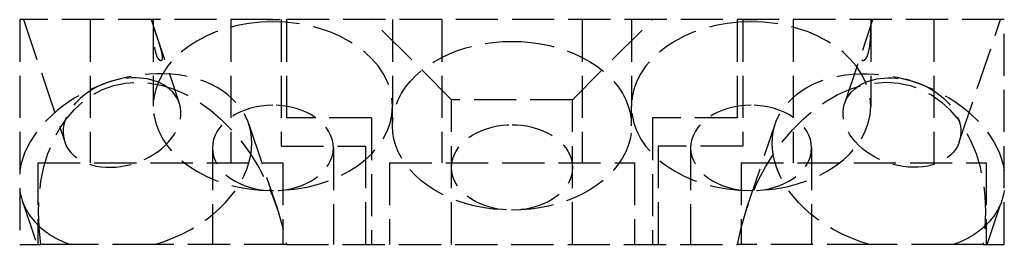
# Model space of a CAD drawing. Header units: millimetres. Extents: x -17.5 to 17.5, y 0 to 8.
import ezdxf

# ---------------------------------------------------------------- set-up
doc = ezdxf.new("R2010")
doc.units = ezdxf.units.MM
doc.header["$LTSCALE"] = 10
doc.linetypes.add('ALLCAD_Strich', pattern=[0.2, 0.15, -0.05])
doc.layers.add('BESCH_KONT_sich_schn_grun_2d', color=10, linetype='Continuous')

msp = doc.modelspace()

# ---------------------------------------------------------------- linework, layer by layer
at = {"layer": 'BESCH_KONT_sich_schn_grun_2d', "linetype": 'ALLCAD_Strich'}
for p, q in [((-17.5, 7.999999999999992), (-17.5, -1.42e-14)), ((17.5, 7.999999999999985), (-17.5, 7.999999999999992)), ((-17.36914777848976, 7.999999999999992), (-15.90032964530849, 3.647946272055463)), ((-15, 7.999999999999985), (-15, 2.899999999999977)), ((-12.83085222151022, 7.999999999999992), (-11.82611284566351, 5.022994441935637)), ((-12.75, 7.999999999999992), (-12.75, 4.918881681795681)), ((-10, 7.999999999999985), (-10, 2.899999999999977)), ((-8.200000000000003, 7.999999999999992), (-8.199999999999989, 3.499999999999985)), ((-8, 4.5), (-8, 7.999999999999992)), ((-2.149999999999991, 5.149999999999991), (-4.999999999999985, 7.999999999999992)), ((-4.249999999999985, 7.999999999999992), (-4.249999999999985, 4.918881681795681)), ((-2.5, 7.999999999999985), (-2.5, 2.899999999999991)), ((2.150000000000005, 5.149999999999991), (5.000000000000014, 7.999999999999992)), ((2.5, 7.999999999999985), (2.5, 2.899999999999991)), ((4.250000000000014, 7.999999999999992), (4.250000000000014, 4.918881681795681)), ((8, 7.999999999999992), (8, 4.499999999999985)), ((8.200000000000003, 7.999999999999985), (8.200000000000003, 3.499999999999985)), ((10, 7.999999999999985), (10, 2.899999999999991)), ((11.82611284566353, 5.022994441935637), (12.83085222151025, 7.999999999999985)), ((12.75000000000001, 7.999999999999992), (12.75000000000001, 4.918881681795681)), ((15, 7.999999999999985), (15, 2.899999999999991)), ((15.9003296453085, 3.647946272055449), (17.36914777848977, 7.999999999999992)), ((17.5, -1.42e-14), (17.5, 7.999999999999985)), ((-14.52735011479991, 5.706355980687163), (-14.70024861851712, 5.635625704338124)), ((-14.16564109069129, 5.828432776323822), (-13.98524240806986, 5.876940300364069)), ((14.16564109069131, 5.828432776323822), (13.98524240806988, 5.876940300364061)), ((14.52735011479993, 5.706355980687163), (14.70024861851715, 5.63562570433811)), ((-4.25, 4.221825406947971), (-4.25, 4.918881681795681)), ((-2.149999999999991, -1.42e-14), (-2.149999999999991, 5.149999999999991)), ((2.150000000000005, 5.149999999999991), (-2.149999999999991, 5.149999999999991)), ((2.150000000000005, -1.42e-14), (2.150000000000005, 5.149999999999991)), ((4.25, 4.221825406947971), (4.25, 4.918881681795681)), ((-9.360593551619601, 4.284794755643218), (-8.341053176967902, 1.263934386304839)), ((-5, 4.499999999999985), (-8, 4.5)), ((-5, 4.499999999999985), (-5, -1.42e-14)), ((5.000000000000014, 4.499999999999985), (5, -1.42e-14)), ((8, 4.499999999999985), (5.000000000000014, 4.499999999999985)), ((8.341053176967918, 1.263934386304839), (9.36059355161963, 4.284794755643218)), ((-10.64999999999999, 3.433957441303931), (-10.64999999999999, -1.42e-14)), ((-8.199999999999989, 3.499999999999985), (-5.200000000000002, 3.499999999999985)), ((-6.349999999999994, 3.433957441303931), (-6.349999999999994, -1.42e-14)), ((-5.200000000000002, -1.42e-14), (-5.200000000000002, 3.499999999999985)), ((5.200000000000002, 3.499999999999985), (5.200000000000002, -1.42e-14)), ((8.200000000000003, 3.499999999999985), (5.200000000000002, 3.499999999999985)), ((6.350000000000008, 3.433957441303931), (6.350000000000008, -1.42e-14)), ((10.65, 3.433957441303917), (10.65, -1.42e-14)), ((-16.85000000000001, 2.899999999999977), (-16.85000000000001, -1.42e-14)), ((-16.85000000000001, 2.899999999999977), (-8.150000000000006, 2.899999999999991)), ((-8.150000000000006, 2.899999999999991), (-8.150000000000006, -1.42e-14)), ((-4.349999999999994, 2.899999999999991), (-4.349999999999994, -1.42e-14)), ((-4.350000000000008, 2.899999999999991), (4.349999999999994, 2.899999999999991)), ((4.349999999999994, 2.899999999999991), (4.349999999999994, 0)), ((8.150000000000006, 2.899999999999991), (8.150000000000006, -1.42e-14)), ((8.149999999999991, 2.899999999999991), (16.85000000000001, 2.899999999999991)), ((16.85000000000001, 2.899999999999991), (16.85000000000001, -1.42e-14)), ((-17.4142779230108, 1.566676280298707), (-16.88552467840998, 0)), ((16.88552467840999, -1.42e-14), (17.41427792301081, 1.566676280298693)), ((-0.0098449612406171, 0.0049999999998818), (-0.0098449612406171, -1.137e-13)), ((-0.0071317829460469, 0.0049999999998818), (-0.0098449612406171, 0.0049999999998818)), ((-0.0081395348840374, 0.0049999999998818), (-0.0081395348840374, -1.137e-13)), ((-0.0071317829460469, 0.0049999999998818), (-0.0071317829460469, -1.137e-13)), ((-0.0063565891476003, 0.0049999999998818), (-0.0071317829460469, 0.0049999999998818)), ((-0.0069767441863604, 0.0049999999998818), (-0.0069767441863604, -1.137e-13)), ((-0.0065116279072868, 0.0049999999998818), (-0.0065116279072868, -1.137e-13)), ((-0.0063565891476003, 0.0049999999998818), (-0.0036434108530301, 0.0049999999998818)), ((-0.0063565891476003, 0.0049999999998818), (-0.0063565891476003, -1.137e-13)), ((-0.0053488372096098, 0.0049999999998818), (-0.0053488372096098, -1.137e-13)), ((-0.0036434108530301, 0.0049999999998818), (-0.0036434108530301, -1.137e-13)), ((-0.0027131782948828, 0.0049999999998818), (-0.0027131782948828, -1.137e-13)), ((0.0010077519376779, 0.0049999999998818), (-0.0027131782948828, 0.0049999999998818)), ((-0.0010077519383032, 0.0049999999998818), (-0.0010077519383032, -1.137e-13)), ((-0.0009871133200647, -1.137e-13), (-0.0009871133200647, 0.0049999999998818)), ((0.0005632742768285, 0.0049999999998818), (0.0005632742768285, -1.137e-13)), ((0.0010077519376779, 0.0049999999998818), (0.0010077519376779, -1.137e-13)), ((0.0010077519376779, 0.0049999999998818), (0.0031782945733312, 0.0049999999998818)), ((0.0014935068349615, 0.0049999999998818), (0.0014935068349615, -1.137e-13)), ((0.0031782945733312, 0.0049999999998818), (0.0031782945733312, -1.137e-13)), ((0.003953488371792, 0.0049999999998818), (0.003953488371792, -1.137e-13)), ((0.0066666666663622, 0.0049999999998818), (0.003953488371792, 0.0049999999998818)), ((0.0056589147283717, 0.0049999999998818), (0.0056589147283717, -1.137e-13)), ((0.0066666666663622, 0.0049999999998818), (0.0066666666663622, -1.137e-13)), ((0.0074418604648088, 0.0049999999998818), (0.0066666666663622, 0.0049999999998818)), ((0.0068217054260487, 0.0049999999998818), (0.0068217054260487, -1.137e-13)), ((0.0072868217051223, 0.0049999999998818), (0.0072868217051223, -1.137e-13)), ((0.0074418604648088, 0.0049999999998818), (0.010155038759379, 0.0049999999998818)), ((0.0074418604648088, 0.0049999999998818), (0.0074418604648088, -1.137e-13)), ((0.0084496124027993, 0.0049999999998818), (0.0084496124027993, -1.137e-13)), ((0.010155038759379, 0.0049999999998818), (0.010155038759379, -1.137e-13)), ((-17.5, -1.42e-14), (-16.74603914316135, -1.42e-14)), ((-15.69707698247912, -1.42e-14), (-16.74603914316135, -1.42e-14)), ((-8.02025296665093, -1.42e-14), (-12.69782592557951, -1.42e-14)), ((-8.02025296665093, -1.42e-14), (8.020252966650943, -1.42e-14)), ((12.69782592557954, -1.42e-14), (8.020252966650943, -1.42e-14)), ((16.74603914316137, -1.42e-14), (15.69707698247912, -1.42e-14)), ((16.74603914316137, -1.42e-14), (17.5, -1.42e-14))]:
    msp.add_line(p, q, dxfattribs=at)
at = {"layer": 'BESCH_KONT_sich_schn_grun_2d', "linetype": 'ALLCAD_Strich', "extrusion": (0, 0, -1)}
for centre, major_axis, ratio, start_param, end_param in [((-8.499999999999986, 4.918881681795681), (-4.250000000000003, 5e-16), 0.7071067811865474, 1.570796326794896, 7.853981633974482), ((-8.499999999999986, 10.99999999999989), (-4.25000000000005, -3e-16), 0.7071067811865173, -1.629653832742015, -1.511938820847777), ((8.500000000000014, 4.918881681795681), (-4.250000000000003, 5e-16), 0.7071067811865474, 1.570796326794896, 7.853981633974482), ((8.500000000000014, 10.99999999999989), (-4.25000000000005, -3e-16), 0.7071067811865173, -1.629653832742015, -1.511938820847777), ((13.38743573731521, 2.925735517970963), (-4.026842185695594, 1.359059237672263), 0.7057065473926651, -0.3612079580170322, 2.793666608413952), ((12.36789536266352, -0.0951248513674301), (1.925813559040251, 5.70611424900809), 0.7057065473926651, -1.788398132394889, 1.320758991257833), ((13.86322124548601, 4.335470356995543), (2.037108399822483, -0.6875240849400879), 0.7057065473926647, -0.4882747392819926, 3.629867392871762), ((13.86322124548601, 4.335470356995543), (2.037108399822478, -0.6875240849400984), 0.7057065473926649, -1.570796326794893, -0.4882747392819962), ((-8.499999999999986, 3.433957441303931), (-2.150000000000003, 3e-16), 0.7071067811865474, 1.570796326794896, 7.853981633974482), ((8.500000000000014, 3.433957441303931), (-2.150000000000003, 3e-16), 0.7071067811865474, 1.570796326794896, 7.853981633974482), ((13.38743573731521, 2.925735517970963), (-4.026842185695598, 1.359059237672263), 0.7057065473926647, -1.637242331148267, -0.3612079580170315), ((13.38743573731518, 2.925735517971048), (4.026842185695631, -1.359059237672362), 0.7057065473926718, 0.3612079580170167, 0.7450585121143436)]:
    msp.add_ellipse(centre, major_axis=major_axis, ratio=ratio, start_param=start_param, end_param=end_param, dxfattribs=at)
at = {"layer": 'BESCH_KONT_sich_schn_grun_2d', "linetype": 'ALLCAD_Strich'}
for centre, major_axis, ratio, start_param, end_param in [((0, 4.221825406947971), (-4.250000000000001, 5e-16), 0.7071067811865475, -1.570796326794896, 4.712388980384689), ((-13.3874357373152, 2.925735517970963), (4.026842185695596, 1.359059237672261), 0.7057065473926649, -0.3612079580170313, 2.793666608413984), ((-13.863221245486, 4.335470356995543), (-2.037108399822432, -0.6875240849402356), 0.7057065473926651, -2.653317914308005, -1.570796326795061), ((-13.863221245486, 4.335470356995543), (-2.037108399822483, -0.6875240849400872), 0.7057065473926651, -0.4882747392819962, 3.629867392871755), ((-13.86322124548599, 4.335470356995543), (-2.03710839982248, -0.6875240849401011), 0.7057065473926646, -1.570796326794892, -0.4882747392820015), ((0, 2.73690116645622), (-2.149999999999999, 3e-16), 0.7071067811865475, -1.570796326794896, 4.712388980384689), ((-13.3874357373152, 2.925735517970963), (4.026842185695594, 1.35905923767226), 0.7057065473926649, -1.637242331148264, -0.3612079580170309), ((-13.38743573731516, 2.925735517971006), (-4.026842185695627, -1.359059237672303), 0.7057065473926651, -0.1197130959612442, 0.3612079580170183), ((-13.38743573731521, 2.925735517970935), (-4.026842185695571, -1.359059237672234), 0.7057065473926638, 0.361207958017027, 0.7450585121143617)]:
    msp.add_ellipse(centre, major_axis=major_axis, ratio=ratio, start_param=start_param, end_param=end_param, dxfattribs=at)
at = {"layer": 'BESCH_KONT_sich_schn_grun_2d', "linetype": 'ALLCAD_Strich', "extrusion": (0, 0, -0.9999999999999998)}
for centre, major_axis, ratio, start_param, end_param in [((13.86322124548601, 4.335470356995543), (2.037108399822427, -0.6875240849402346), 0.7057065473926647, -2.653317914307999, -1.57079632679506), ((-12.3678953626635, -0.0951248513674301), (-1.92581355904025, 5.70611424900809), 0.7057065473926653, -1.320758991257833, 1.78839813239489), ((13.38743573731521, 2.925735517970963), (4.026842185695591, -1.359059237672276), 0.7057065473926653, -0.1197130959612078, 0.3612079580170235)]:
    msp.add_ellipse(centre, major_axis=major_axis, ratio=ratio, start_param=start_param, end_param=end_param, dxfattribs=at)
at = {"layer": 'BESCH_KONT_sich_schn_grun_2d', "linetype": 'ALLCAD_Strich'}
for points, knots in [([(-12.63941734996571, 7.432711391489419), (-12.66444349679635, 7.506862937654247), (-12.68647123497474, 7.572897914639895), (-12.71024233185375, 7.636387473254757), (-12.71672760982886, 7.651728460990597), (-12.7270567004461, 7.667537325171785), (-12.73091690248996, 7.668075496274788), (-12.73564753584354, 7.652811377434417), (-12.7371998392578, 7.641267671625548), (-12.73918580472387, 7.605968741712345), (-12.73963817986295, 7.582122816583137), (-12.73963817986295, 7.529216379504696), (-12.73919700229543, 7.496374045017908), (-12.73722103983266, 7.424388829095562), (-12.73566639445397, 7.385282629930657), (-12.73088574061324, 7.294677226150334), (-12.72698343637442, 7.24003697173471), (-12.71656839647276, 7.132044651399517), (-12.71003862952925, 7.078708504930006), (-12.68617705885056, 6.925203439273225), (-12.66414687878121, 6.831976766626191), (-12.61439120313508, 6.68455254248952), (-12.58299352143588, 6.620059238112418), (-12.53485604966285, 6.560578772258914), (-12.51872843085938, 6.546824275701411), (-12.48853713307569, 6.534283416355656), (-12.47446983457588, 6.535424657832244), (-12.45491588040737, 6.553127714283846), (-12.44756697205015, 6.565625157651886), (-12.43761147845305, 6.602235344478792), (-12.43506387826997, 6.626426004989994), (-12.43506387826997, 6.679332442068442), (-12.43755128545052, 6.711838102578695), (-12.44746469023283, 6.782517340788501), (-12.45483792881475, 6.820666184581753), (-12.47459864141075, 6.908806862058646), (-12.48879148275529, 6.961753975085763), (-12.51915250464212, 7.066464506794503), (-12.53532546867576, 7.118214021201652), (-12.58347286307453, 7.267723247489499), (-12.61468782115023, 7.359438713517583), (-12.63941734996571, 7.432711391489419)], [0, 0, 0, 0, 0.0331377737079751, 0.0331377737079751, 0.0497066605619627, 0.0497066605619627, 0.0662755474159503, 0.0662755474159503, 0.0775725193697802, 0.0775725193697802, 0.0888694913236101, 0.0888694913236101, 0.1000188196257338, 0.1000188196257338, 0.1111681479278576, 0.1111681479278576, 0.1275406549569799, 0.1275406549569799, 0.1439131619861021, 0.1439131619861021, 0.1766581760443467, 0.1766581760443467, 0.209795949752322, 0.209795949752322, 0.2263648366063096, 0.2263648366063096, 0.2429337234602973, 0.2429337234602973, 0.2542306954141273, 0.2542306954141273, 0.2655276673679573, 0.2655276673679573, 0.2766769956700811, 0.2766769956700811, 0.2878263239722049, 0.2878263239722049, 0.3041988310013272, 0.3041988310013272, 0.3205713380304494, 0.3205713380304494, 0.3533163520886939, 0.3533163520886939, 0.3533163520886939, 0.3533163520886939]), ([(12.63941734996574, 7.432711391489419), (12.61468782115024, 7.359438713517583), (12.58347286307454, 7.267723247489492), (12.53532546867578, 7.118214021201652), (12.51915250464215, 7.066464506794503), (12.4887914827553, 6.961753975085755), (12.47459864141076, 6.908806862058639), (12.45483792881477, 6.820666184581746), (12.44746469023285, 6.782517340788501), (12.43755128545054, 6.711838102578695), (12.43506387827, 6.679332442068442), (12.43506387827, 6.626426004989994), (12.43761147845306, 6.602235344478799), (12.44756697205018, 6.565625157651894), (12.45491588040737, 6.553127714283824), (12.47446983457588, 6.535424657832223), (12.48853713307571, 6.534283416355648), (12.5187284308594, 6.546824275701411), (12.53485604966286, 6.560578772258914), (12.58299352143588, 6.620059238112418), (12.6143912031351, 6.684552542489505), (12.66414687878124, 6.831976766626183), (12.68617705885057, 6.925203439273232), (12.71003862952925, 7.078708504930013), (12.71656839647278, 7.132044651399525), (12.72698343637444, 7.240036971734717), (12.73088574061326, 7.294677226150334), (12.73566639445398, 7.385282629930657), (12.73722103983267, 7.424388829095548), (12.73919700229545, 7.496374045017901), (12.73963817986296, 7.529216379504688), (12.73963817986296, 7.582122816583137), (12.73918580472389, 7.605968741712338), (12.7371998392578, 7.641267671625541), (12.73564753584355, 7.652811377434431), (12.73091690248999, 7.668075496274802), (12.72705670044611, 7.667537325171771), (12.71672760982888, 7.651728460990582), (12.71024233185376, 7.636387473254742), (12.68647123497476, 7.572897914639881), (12.66444349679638, 7.506862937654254), (12.63941734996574, 7.432711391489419)], [0, 0, 0, 0, 0.0327450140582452, 0.0327450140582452, 0.0491175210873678, 0.0491175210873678, 0.0654900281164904, 0.0654900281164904, 0.0766393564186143, 0.0766393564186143, 0.0877886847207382, 0.0877886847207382, 0.0990856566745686, 0.0990856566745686, 0.1103826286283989, 0.1103826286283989, 0.1269515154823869, 0.1269515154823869, 0.1435204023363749, 0.1435204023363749, 0.176658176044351, 0.176658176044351, 0.2094031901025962, 0.2094031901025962, 0.2257756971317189, 0.2257756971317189, 0.2421482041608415, 0.2421482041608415, 0.2532975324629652, 0.2532975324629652, 0.2644468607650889, 0.2644468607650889, 0.2757438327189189, 0.2757438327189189, 0.2870408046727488, 0.2870408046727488, 0.3036096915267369, 0.3036096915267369, 0.3201785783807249, 0.3201785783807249, 0.3533163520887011, 0.3533163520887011, 0.3533163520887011, 0.3533163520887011])]:
    msp.add_open_spline(points, degree=3, knots=knots, dxfattribs=at)
for points, weights in [([(-12.69782592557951, -1.42e-14), (-14.32819289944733, -1.42e-14), (-15.69707698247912, -1.42e-14)], [1.057817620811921, 1.061688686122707, 1.057817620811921]), ([(15.69707698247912, -1.42e-14), (14.32819289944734, -1.42e-14), (12.69782592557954, -1.42e-14)], [1.057817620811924, 1.061688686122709, 1.057817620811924])]:
    msp.add_rational_spline(points, weights, degree=2, dxfattribs=at)

doc.saveas('drawing.dxf')
